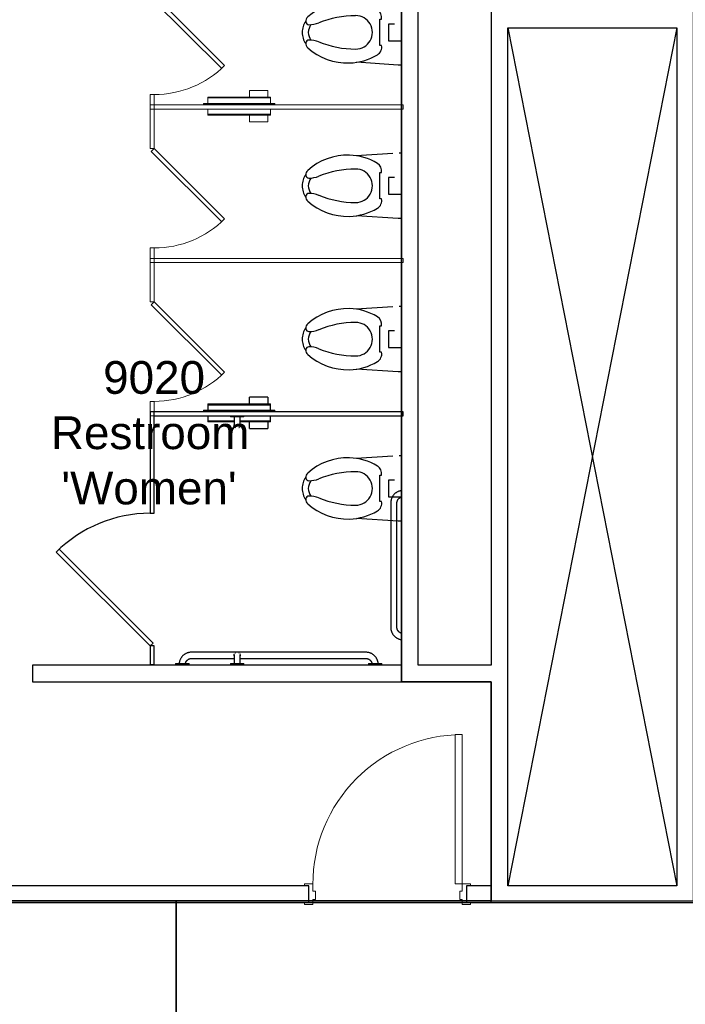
# Model space of a CAD drawing. Header units: inches. Extents: x -1 to 4727, y -3 to 1727.
# Tile 132 of 163: x 3706 to 3867, y 625 to 862. Entities that reach past the tile are written whole.
import ezdxf

# ---------------------------------------------------------------- set-up
doc = ezdxf.new("R2010")
doc.units = ezdxf.units.IN
doc.header["$LTSCALE"] = 42
doc.header["$MEASUREMENT"] = 0
doc.layers.get('0').update_dxf_attribs({"linetype": 'CONTINUOUS'})
for name, color, linetype in [('A-FLOR-LEVL', 7, 'CONTINUOUS'), ('I-DOOR', 9, 'CONTINUOUS'), ('I-FLOR-TPTN', 8, 'CONTINUOUS'), ('I-WALL', 8, 'CONTINUOUS'), ('P-FIXT', 8, 'CONTINUOUS'), ('Room Names & IDs', 7, 'CONTINUOUS'), ('triLabelLayer', 7, 'CONTINUOUS'), ('triMeasuredGrossAreaLayer', 7, 'CONTINUOUS'), ('triSpaceLayer', 7, 'CONTINUOUS')]:
    doc.layers.add(name, color=color, linetype=linetype)
doc.styles.add('PDF Helvetica', font='Helvetica.ttf')
doc.styles.get("Standard").update_dxf_attribs({"font": 'romans.shx'})

# ---------------------------------------------------------------- blocks, each defined once
blk = doc.blocks.new('Toilet Stall - 5_0_ W x 5_0_ D - Accessible - Ceiling Mounted-4295168-FURNITURE PLAN - FLOOR 09 - EAST')
for p, q in [((-56, -60), (-60.5, -60)), ((-60.5, -60), (-60.5, -61)), ((-60.5, -61), (-56, -61)), ((-56, -61), (-56, -60)), ((0.5, -60), (-24, -60)), ((-24, -60), (-24, -61)), ((-24, -61), (0.5, -61)), ((-0.5, -61), (-0.5, -121)), ((0.5, -61), (0.5, -60)), ((0.5, -121), (0.5, -61)), ((-0.5, -121), (0.5, -121))]:
    blk.add_line(p, q)
blk = doc.blocks.new('Seat Cover _ Toilet Tissue Dispenser - Partition Mounted - Bobrick B-3471 - Classic Series B-3471-1966855-FURNITURE PLAN - FLOOR 09 - EAST')
for p, q in [((2.48, 2.16), (2.48, 3.79)), ((6.89, 3.79), (2.51, 3.79)), ((2.51, 2.16), (2.51, 3.79)), ((6.89, 3.79), (6.89, 2.16)), ((-8.59, 0.66), (8.59, 0.66)), ((-8.59, 0.66), (-8.59, 0.47)), ((8.59, 0.47), (-8.59, 0.47)), ((-7.59, 2.16), (7.59, 2.16)), ((-7.59, 2.16), (-7.59, 1.97)), ((-7.59, 1.97), (7.59, 1.97)), ((-7.59, 1.97), (-7.59, 0.66)), ((-7.59, 0.47), (-7.59, 0.28)), ((7.59, 1.97), (7.59, 2.16)), ((7.59, 0.66), (7.59, 1.97)), ((7.59, 0.28), (7.59, 0.47)), ((8.59, 0.47), (8.59, 0.66)), ((-7.59, -0.72), (-7.59, -1.97)), ((-1.22, -1.97), (-7.59, -1.97)), ((-7.59, -1.97), (-1.22, -1.97)), ((-7.59, -1.97), (-7.59, -2.16)), ((-1.22, -2.16), (-7.59, -2.16)), ((7.59, -2.16), (0.27, -2.16)), ((7.59, -1.97), (0.28, -1.97)), ((0.28, -1.97), (7.59, -1.97)), ((2.51, -3.79), (2.51, -2.16)), ((6.89, -2.16), (6.89, -3.79)), ((6.92, -2.16), (6.92, -3.79)), ((7.59, -1.97), (7.59, -0.72)), ((7.59, -2.16), (7.59, -1.97)), ((2.51, -3.79), (6.89, -3.79))]:
    blk.add_line(p, q)
blk = doc.blocks.new('Toilet Stall - 3_0_ W x 5_0_ D - Standard - Ceiling Mounted-4295170-FURNITURE PLAN - FLOOR 09 - EAST')
at = {"lineweight": 9}
for p, q in [((-10.03, 77.97), (-27, 61)), ((-9.32, 77.26), (-26.29, 60.29)), ((-27, 61), (-36.5, 61)), ((-36.5, 61), (-36.5, 60)), ((-36.5, 60), (-27, 60)), ((-26.29, 60.29), (-27, 61)), ((-27, 60), (-27, 61)), ((0.5, 61), (-3, 61)), ((-3, 61), (-3, 60)), ((-3, 60), (0.5, 60)), ((0.5, 60), (0.5, 61))]:
    blk.add_line(p, q, dxfattribs=at)
blk.add_arc((-27, 61), 24, 360, 45, dxfattribs=at)
blk = doc.blocks.new('Toilet Stall - 3_0_ W x 5_0_ D - Standard - Ceiling Mounted-4295171-FURNITURE PLAN - FLOOR 09 - EAST')
at = {"lineweight": 9}
for p, q in [((-36.5, 121), (-37.5, 121)), ((-37.5, 121), (-37.5, 61)), ((-36.5, 61), (-36.5, 121)), ((-10.03, 77.97), (-27, 61)), ((-9.32, 77.26), (-26.29, 60.29)), ((-27, 61), (-37.5, 61)), ((-37.5, 61), (-37.5, 60)), ((-37.5, 60), (-27, 60)), ((-26.29, 60.29), (-27, 61)), ((-27, 60), (-27, 61)), ((0.5, 61), (-3, 61)), ((-3, 61), (-3, 60)), ((-3, 60), (0.5, 60)), ((0.5, 60), (0.5, 61))]:
    blk.add_line(p, q, dxfattribs=at)
blk.add_arc((-27, 61), 24, 360, 45, dxfattribs=at)
blk = doc.blocks.new('Toilet Stall - 3_0_ W x 5_0_ D - Standard - Ceiling Mounted-4295172-FURNITURE PLAN - FLOOR 09 - EAST')
at = {"lineweight": 9}
for p, q in [((-36.5, 121), (-37.5, 121)), ((-37.5, 121), (-37.5, 61)), ((-36.5, 61), (-36.5, 121)), ((-10.03, 77.97), (-27, 61)), ((-9.32, 77.26), (-26.29, 60.29)), ((-27, 61), (-37.5, 61)), ((-37.5, 61), (-37.5, 60)), ((-37.5, 60), (-27, 60)), ((-26.29, 60.29), (-27, 61)), ((-27, 60), (-27, 61)), ((0.5, 61), (-3, 61)), ((-3, 61), (-3, 60)), ((-3, 60), (0.5, 60)), ((0.5, 60), (0.5, 61))]:
    blk.add_line(p, q, dxfattribs=at)
blk.add_arc((-27, 61), 24, 360, 45, dxfattribs=at)
blk = doc.blocks.new('Seat Cover _ Toilet Tissue Dispenser - Partition Mounted - Bobrick B-3471 - Classic Series B-3471-V179-FURNITURE PLAN - FLOOR 09 - EAST')
at = {"lineweight": 9}
for p, q in [((2.48, 2.16), (2.48, 3.79)), ((6.89, 3.79), (2.51, 3.79)), ((2.51, 2.16), (2.51, 3.79)), ((6.89, 3.79), (6.89, 2.16)), ((-8.59, 0.66), (8.59, 0.66)), ((-8.59, 0.66), (-8.59, 0.47)), ((8.59, 0.47), (-8.59, 0.47)), ((-7.59, 2.16), (7.59, 2.16)), ((-7.59, 2.16), (-7.59, 1.97)), ((-7.59, 1.97), (7.59, 1.97)), ((-7.59, 1.97), (-7.59, 0.66)), ((-7.59, 0.47), (-7.59, 0.28)), ((7.59, 1.97), (7.59, 2.16)), ((7.59, 0.66), (7.59, 1.97)), ((7.59, 0.28), (7.59, 0.47)), ((8.59, 0.47), (8.59, 0.66)), ((-7.59, -0.72), (-7.59, -1.97)), ((7.59, -1.97), (-7.59, -1.97)), ((-7.59, -1.97), (7.59, -1.97)), ((-7.59, -1.97), (-7.59, -2.16)), ((7.59, -2.16), (-7.59, -2.16)), ((2.51, -3.79), (2.51, -2.16)), ((6.89, -2.16), (6.89, -3.79)), ((6.92, -2.16), (6.92, -3.79)), ((7.59, -1.97), (7.59, -0.72)), ((7.59, -2.16), (7.59, -1.97)), ((2.51, -3.79), (6.89, -3.79))]:
    blk.add_line(p, q, dxfattribs=at)
blk = doc.blocks.new('Grab Bar - Horizontal - Single - 48_-2050320-FURNITURE PLAN - FLOOR 09 - EAST')
for p, q in [((25.09, 3), (-16.91, 3)), ((-20.78, 0.25), (-20.78, 0)), ((-20.78, 0.25), (-17.53, 0.25)), ((-17.53, 0), (-17.53, 0.25)), ((-16.91, 1.5), (-6.66, 1.5)), ((-5.16, 1.5), (25.09, 1.5)), ((25.72, 0.25), (25.72, 0)), ((25.72, 0.25), (28.97, 0.25)), ((28.97, 0), (28.97, 0.25)), ((-17.53, 0), (-20.78, 0)), ((28.97, 0), (25.72, 0))]:
    blk.add_line(p, q)
at = {"flags": 128}
for points in [[(-16.91, 3), (-17.03, 3), (-17.15, 2.99), (-17.27, 2.98), (-17.39, 2.96), (-17.5, 2.94), (-17.62, 2.91), (-17.74, 2.88), (-17.85, 2.85), (-17.97, 2.81), (-18.08, 2.76), (-18.19, 2.71), (-18.29, 2.66), (-18.4, 2.6), (-18.5, 2.54), (-18.6, 2.48), (-18.7, 2.41), (-18.79, 2.33), (-18.89, 2.26), (-18.98, 2.17), (-19.06, 2.09), (-19.14, 2), (-19.22, 1.91), (-19.3, 1.82), (-19.37, 1.72), (-19.43, 1.62), (-19.5, 1.52), (-19.55, 1.41), (-19.61, 1.31), (-19.66, 1.2), (-19.7, 1.09), (-19.75, 0.97), (-19.78, 0.86), (-19.81, 0.74), (-19.84, 0.63), (-19.86, 0.51), (-19.88, 0.39), (-19.9, 0.27)], [(28.08, 0.25), (28.07, 0.36), (28.05, 0.48), (28.03, 0.6), (28.01, 0.71), (27.97, 0.83), (27.94, 0.94), (27.9, 1.06), (27.85, 1.17), (27.81, 1.28), (27.75, 1.39), (27.69, 1.49), (27.63, 1.59), (27.57, 1.69), (27.5, 1.79), (27.42, 1.89), (27.35, 1.98), (27.27, 2.07), (27.18, 2.15), (27.09, 2.23), (27, 2.31), (26.91, 2.39), (26.81, 2.46), (26.71, 2.52), (26.61, 2.59), (26.51, 2.65), (26.4, 2.7), (26.29, 2.75), (26.18, 2.8), (26.07, 2.84), (25.95, 2.87), (25.84, 2.91), (25.72, 2.93), (25.6, 2.96), (25.48, 2.97), (25.36, 2.99), (25.24, 3), (25.12, 3), (25.09, 3)], [(-18.39, 0.25), (-18.38, 0.3), (-18.37, 0.36), (-18.35, 0.41), (-18.33, 0.47), (-18.31, 0.53), (-18.29, 0.58), (-18.27, 0.64), (-18.24, 0.69), (-18.21, 0.75), (-18.18, 0.8), (-18.15, 0.85), (-18.11, 0.9), (-18.07, 0.94), (-18.04, 0.99), (-18, 1.03), (-17.95, 1.08), (-17.91, 1.12), (-17.86, 1.16), (-17.82, 1.19), (-17.77, 1.23), (-17.72, 1.26), (-17.67, 1.29), (-17.62, 1.32), (-17.56, 1.35), (-17.51, 1.38), (-17.45, 1.4), (-17.4, 1.42), (-17.34, 1.44), (-17.28, 1.45), (-17.22, 1.47), (-17.16, 1.48), (-17.1, 1.49), (-17.04, 1.49), (-16.98, 1.5), (-16.92, 1.5), (-16.91, 1.5)], [(25.09, 1.5), (25.15, 1.5), (25.21, 1.5), (25.27, 1.49), (25.33, 1.48), (25.39, 1.47), (25.45, 1.46), (25.51, 1.44), (25.56, 1.42), (25.62, 1.4), (25.68, 1.38), (25.73, 1.36), (25.78, 1.33), (25.84, 1.3), (25.89, 1.27), (25.94, 1.24), (25.99, 1.2), (26.03, 1.17), (26.08, 1.13), (26.12, 1.09), (26.17, 1.05), (26.21, 1), (26.25, 0.96), (26.28, 0.91), (26.32, 0.86), (26.35, 0.81), (26.39, 0.76), (26.41, 0.71), (26.44, 0.65), (26.47, 0.6), (26.49, 0.54), (26.51, 0.49), (26.53, 0.43), (26.54, 0.37), (26.56, 0.31), (26.57, 0.25)]]:
    blk.add_lwpolyline(points, dxfattribs=at)
blk = doc.blocks.new('Grab Bar - Horizontal - Single - 36_-2049320-FURNITURE PLAN - FLOOR 09 - EAST')
for p, q in [((19.09, 3), (-10.91, 3)), ((-10.91, 1.5), (19.09, 1.5))]:
    blk.add_line(p, q)
at = {"flags": 128}
for points in [[(-10.91, 3), (-11.03, 3), (-11.15, 2.99), (-11.27, 2.98), (-11.39, 2.96), (-11.5, 2.94), (-11.62, 2.91), (-11.74, 2.88), (-11.85, 2.85), (-11.97, 2.81), (-12.08, 2.76), (-12.19, 2.71), (-12.29, 2.66), (-12.4, 2.6), (-12.5, 2.54), (-12.6, 2.48), (-12.7, 2.41), (-12.79, 2.33), (-12.89, 2.26), (-12.98, 2.17), (-13.06, 2.09), (-13.14, 2), (-13.22, 1.91), (-13.3, 1.82), (-13.37, 1.72), (-13.43, 1.62), (-13.5, 1.52), (-13.55, 1.41), (-13.61, 1.31), (-13.66, 1.2), (-13.7, 1.09), (-13.75, 0.97), (-13.78, 0.86), (-13.81, 0.74), (-13.84, 0.63), (-13.86, 0.51), (-13.88, 0.39)], [(22.07, 0.37), (22.05, 0.48), (22.03, 0.6), (22.01, 0.71), (21.97, 0.83), (21.94, 0.94), (21.9, 1.06), (21.85, 1.17), (21.81, 1.28), (21.75, 1.39), (21.69, 1.49), (21.63, 1.59), (21.57, 1.69), (21.5, 1.79), (21.42, 1.89), (21.35, 1.98), (21.27, 2.07), (21.18, 2.15), (21.09, 2.23), (21, 2.31), (20.91, 2.39), (20.81, 2.46), (20.71, 2.52), (20.61, 2.59), (20.51, 2.65), (20.4, 2.7), (20.29, 2.75), (20.18, 2.8), (20.07, 2.84), (19.95, 2.87), (19.84, 2.91), (19.72, 2.93), (19.6, 2.96), (19.48, 2.97), (19.36, 2.99), (19.24, 3), (19.12, 3), (19.09, 3)], [(-12.35, 0.41), (-12.33, 0.47), (-12.31, 0.53), (-12.29, 0.58), (-12.27, 0.64), (-12.24, 0.69), (-12.21, 0.75), (-12.18, 0.8), (-12.15, 0.85), (-12.11, 0.9), (-12.07, 0.94), (-12.04, 0.99), (-12, 1.03), (-11.95, 1.08), (-11.91, 1.12), (-11.86, 1.16), (-11.82, 1.19), (-11.77, 1.23), (-11.72, 1.26), (-11.67, 1.29), (-11.62, 1.32), (-11.56, 1.35), (-11.51, 1.38), (-11.45, 1.4), (-11.4, 1.42), (-11.34, 1.44), (-11.28, 1.45), (-11.22, 1.47), (-11.16, 1.48), (-11.1, 1.49), (-11.04, 1.49), (-10.98, 1.5), (-10.92, 1.5), (-10.91, 1.5)], [(19.09, 1.5), (19.15, 1.5), (19.21, 1.5), (19.27, 1.49), (19.33, 1.48), (19.39, 1.47), (19.45, 1.46), (19.51, 1.44), (19.56, 1.42), (19.62, 1.4), (19.68, 1.38), (19.73, 1.36), (19.78, 1.33), (19.84, 1.3), (19.89, 1.27), (19.94, 1.24), (19.99, 1.2), (20.03, 1.17), (20.08, 1.13), (20.12, 1.09), (20.17, 1.05), (20.21, 1), (20.25, 0.96), (20.28, 0.91), (20.32, 0.86), (20.35, 0.81), (20.39, 0.76), (20.41, 0.71), (20.44, 0.65), (20.47, 0.6), (20.49, 0.54), (20.51, 0.49), (20.53, 0.43), (20.54, 0.37)]]:
    blk.add_lwpolyline(points, dxfattribs=at)
blk = doc.blocks.new('Grab Bar - Vertical - 18_-6453959-FURNITURE PLAN - FLOOR 09 - EAST')
for p, q in [((2.47, 0.25), (2.47, 0)), ((2.47, 0.25), (5.72, 0.25)), ((5.72, 0), (5.72, 0.25)), ((5.72, 0), (2.47, 0))]:
    blk.add_line(p, q)
at = {"flags": 128}
for points in [[(3.34, 2.25), (3.34, 2.28), (3.34, 2.31), (3.35, 2.34), (3.35, 2.37), (3.36, 2.4), (3.36, 2.43), (3.37, 2.46), (3.38, 2.49), (3.39, 2.51), (3.4, 2.54), (3.41, 2.57)], [(3.59, 2.81), (3.61, 2.83), (3.64, 2.85), (3.66, 2.86), (3.69, 2.88)], [(4.51, 2.87), (4.53, 2.86), (4.56, 2.84), (4.58, 2.82)], [(4.76, 2.58), (4.78, 2.56), (4.79, 2.53), (4.8, 2.5)], [(4.82, 2.41), (4.83, 2.39), (4.83, 2.36), (4.84, 2.33), (4.84, 2.3), (4.84, 2.27), (4.84, 2.25)], [(3.34, 2.25), (3.34, 2.25), (3.34, 2.24), (3.34, 2.23), (3.34, 2.22), (3.34, 2.21), (3.34, 2.19), (3.34, 2.16), (3.34, 2.14), (3.34, 2.11), (3.34, 2.07), (3.34, 2.04), (3.34, 2), (3.34, 1.95), (3.34, 1.91), (3.34, 1.86), (3.34, 1.8), (3.34, 1.75), (3.34, 1.69), (3.34, 1.63), (3.34, 1.57), (3.34, 1.5), (3.34, 1.43), (3.34, 1.36), (3.34, 1.29), (3.34, 1.22), (3.34, 1.14), (3.34, 1.06), (3.34, 0.98), (3.34, 0.9), (3.34, 0.82), (3.34, 0.73), (3.34, 0.65), (3.34, 0.56), (3.34, 0.47), (3.34, 0.38), (3.34, 0.29)], [(3.34, 2.16), (3.34, 2.18), (3.34, 2.2), (3.34, 2.22), (3.34, 2.23), (3.34, 2.24), (3.34, 2.25), (3.34, 2.25), (3.34, 2.25)], [(4.84, 0.27), (4.84, 0.36), (4.84, 0.45), (4.84, 0.53), (4.84, 0.62), (4.84, 0.71), (4.84, 0.79), (4.84, 0.88), (4.84, 0.96), (4.84, 1.04), (4.84, 1.12), (4.84, 1.2), (4.84, 1.27), (4.84, 1.34), (4.84, 1.41), (4.84, 1.48), (4.84, 1.55), (4.84, 1.61), (4.84, 1.68), (4.84, 1.73), (4.84, 1.79), (4.84, 1.84), (4.84, 1.89), (4.84, 1.94), (4.84, 1.98), (4.84, 2.03), (4.84, 2.06), (4.84, 2.1), (4.84, 2.13), (4.84, 2.16), (4.84, 2.18), (4.84, 2.2), (4.84, 2.22), (4.84, 2.23), (4.84, 2.24), (4.84, 2.25), (4.84, 2.25), (4.84, 2.25)], [(4.84, 2.25), (4.84, 2.25), (4.84, 2.24), (4.84, 2.23), (4.84, 2.22), (4.84, 2.21), (4.84, 2.19), (4.84, 2.16)]]:
    blk.add_lwpolyline(points, dxfattribs=at)
blk = doc.blocks.new('Grab Bar - Vertical - 18_-1966852-FURNITURE PLAN - FLOOR 09 - EAST')
for p, q in [((2.47, 0), (2.47, -0.25)), ((5.72, -0.25), (5.72, 0)), ((5.72, -0.25), (2.47, -0.25))]:
    blk.add_line(p, q)
at = {"flags": 128}
for points in [[(3.34, -0.27), (3.34, -0.36), (3.34, -0.45), (3.34, -0.53), (3.34, -0.62), (3.34, -0.71), (3.34, -0.79), (3.34, -0.88), (3.34, -0.96), (3.34, -1.04), (3.34, -1.12), (3.34, -1.2), (3.34, -1.27), (3.34, -1.34), (3.34, -1.41), (3.34, -1.48), (3.34, -1.55), (3.34, -1.61), (3.34, -1.68), (3.34, -1.73), (3.34, -1.79), (3.34, -1.84), (3.34, -1.89), (3.34, -1.94), (3.34, -1.98), (3.34, -2.03), (3.34, -2.06), (3.34, -2.1), (3.34, -2.13), (3.34, -2.16), (3.34, -2.18), (3.34, -2.2), (3.34, -2.22), (3.34, -2.23), (3.34, -2.24), (3.34, -2.25), (3.34, -2.25), (3.34, -2.25)], [(3.34, -2.25), (3.34, -2.25), (3.34, -2.24), (3.34, -2.23), (3.34, -2.22), (3.34, -2.21), (3.34, -2.19), (3.34, -2.16)], [(3.42, -2.58), (3.41, -2.56), (3.4, -2.53), (3.38, -2.5), (3.38, -2.47), (3.37, -2.44), (3.36, -2.41), (3.35, -2.39), (3.35, -2.36), (3.35, -2.33), (3.34, -2.3), (3.34, -2.27), (3.34, -2.25)], [(4.84, -2.25), (4.84, -2.28), (4.84, -2.31), (4.84, -2.34), (4.83, -2.37), (4.83, -2.4), (4.82, -2.43)], [(4.84, -2.25), (4.84, -2.25), (4.84, -2.24), (4.84, -2.23), (4.84, -2.22), (4.84, -2.21), (4.84, -2.19), (4.84, -2.16), (4.84, -2.14), (4.84, -2.11), (4.84, -2.07), (4.84, -2.04), (4.84, -2), (4.84, -1.95), (4.84, -1.91), (4.84, -1.86), (4.84, -1.8), (4.84, -1.75), (4.84, -1.69), (4.84, -1.63), (4.84, -1.57), (4.84, -1.5), (4.84, -1.43), (4.84, -1.36), (4.84, -1.29), (4.84, -1.22), (4.84, -1.14), (4.84, -1.06), (4.84, -0.98), (4.84, -0.9), (4.84, -0.82), (4.84, -0.73), (4.84, -0.65), (4.84, -0.56), (4.84, -0.47), (4.84, -0.38), (4.84, -0.29)], [(4.84, -2.16), (4.84, -2.18), (4.84, -2.2), (4.84, -2.22), (4.84, -2.23), (4.84, -2.24), (4.84, -2.25), (4.84, -2.25), (4.84, -2.25)], [(3.67, -2.87), (3.65, -2.86), (3.63, -2.84), (3.6, -2.82), (3.58, -2.8)], [(4.59, -2.81), (4.57, -2.83), (4.55, -2.85), (4.52, -2.86)], [(4.8, -2.49), (4.79, -2.51), (4.78, -2.54), (4.77, -2.57)]]:
    blk.add_lwpolyline(points, dxfattribs=at)
blk = doc.blocks.new('Toilet Stall Door - Reverse Swing - Default-2049321-FURNITURE PLAN - FLOOR 09 - EAST')
for p, q in [((-11.27, -22.91), (11.35, -0.29)), ((-10.57, -23.63), (12.05, -1)), ((11.35, -0.29), (12.05, -1))]:
    blk.add_line(p, q)
blk.add_arc((12.05, -1), 32, 180, 225)
blk = doc.blocks.new('Toilet - 15_ Seat Height _ADA_-1966858-FURNITURE PLAN - FLOOR 09 - EAST')
for p, q in [((-7.87, 1.67), (-7.22, 11.78)), ((7.79, 3), (7.23, 11.81)), ((-3.16, 5.71), (-3.16, 6.1)), ((-3.16, 6.1), (3.19, 6.1)), ((3.19, 6.1), (3.19, 5.71)), ((-2, 4.02), (-2, 0.87)), ((2, 4.02), (-2, 4.02)), ((2, 2.56), (2, 4.02)), ((-7.87, 0.87), (-7.87, 1.67)), ((7.88, 0.87), (7.88, 1.5))]:
    blk.add_line(p, q)
for centre, radius, start, end in [((-2.64, 22.53), 1.45, 86.3195, 138.3245), ((0.21, 19.7), 5.18, 92.296, 124.3911), ((-2.59, 23.22), 0.75, 0.4175, 86.3195), ((-0.21, 19.7), 5.18, 55.6089, 87.704), ((2.59, 23.22), 0.75, 93.6805, 179.5825), ((2.64, 22.53), 1.45, 41.6755, 93.6805), ((7.09, 13.87), 14.47, 138.3245, 181.5824), ((-8.11, 23.18), 6.26, 338.0418, 0.4175), ((0.21, 19.51), 3.87, 93.1731, 122.3518), ((-0.21, 19.51), 3.87, 57.6482, 86.8269), ((8.11, 23.18), 6.26, 179.5825, 201.9582), ((-7.09, 13.87), 14.47, 358.4176, 41.6755), ((19.93, 11.88), 23.96, 158.0418, 179.8167), ((-19.93, 11.88), 23.96, 0.1833, 21.9582), ((6.6, 13.85), 13.98, 181.5824, 210.7761), ((0, 11.94), 4.04, 179.8167, 0.1833), ((-6.6, 13.85), 13.98, 329.2239, 358.4176), ((-3.59, 7.78), 2.11, 210.7761, 281.8023), ((3.6, 7.78), 2.11, 258.8943, 329.2239)]:
    blk.add_arc(centre, radius, start, end)

msp = doc.modelspace()

# ---------------------------------------------------------------- linework, layer by layer
at = {"layer": 'A-FLOR-LEVL'}
for p, q in [((3824, 860), (3864.75, 653.06)), ((3864.75, 860), (3824, 653.06)), ((3820, 649.06), (3868.75, 649.06))]:
    msp.add_line(p, q, dxfattribs=at)
at = {"layer": 'I-DOOR', "lineweight": 18}
for p, q in [((3811.25, 653.56), (3811.25, 689.56)), ((3813, 689.56), (3811.25, 689.56)), ((3813, 653.56), (3813, 689.56)), ((3775, 653.56), (3777, 653.56)), ((3775, 653.06), (3775, 653.56)), ((3777, 653.56), (3777, 651.81)), ((3813, 653.56), (3811.25, 653.56)), ((3813, 653.56), (3815, 653.56)), ((3813, 651.81), (3813, 653.56)), ((3815, 653.56), (3815, 653.06)), ((3776, 653.06), (3775, 653.06)), ((3776, 649.06), (3776, 653.06)), ((3777, 651.81), (3777.62, 651.81)), ((3777.62, 651.81), (3777.62, 649.81)), ((3812.38, 651.81), (3813, 651.81)), ((3812.38, 649.81), (3812.38, 651.81)), ((3814, 653.06), (3814, 649.06)), ((3815, 653.06), (3814, 653.06)), ((3775, 649.06), (3776, 649.06)), ((3775, 648.56), (3775, 649.06)), ((3777, 648.56), (3775, 648.56)), ((3777, 649.81), (3777, 648.56)), ((3777.62, 649.81), (3777, 649.81)), ((3813, 649.81), (3812.38, 649.81)), ((3813, 648.56), (3813, 649.81)), ((3815, 648.56), (3813, 648.56)), ((3814, 649.06), (3815, 649.06)), ((3815, 649.06), (3815, 648.56))]:
    msp.add_line(p, q, dxfattribs=at)
msp.add_arc((3813, 653.56), 36, 90, 180.2053, dxfattribs=at)
at = {"layer": 'I-WALL'}
for p, q in [((3820, 1070.5), (3820, 706.31)), ((3802.38, 706.31), (3802.38, 1024.75)), ((3798.38, 876.5), (3798.38, 841.44)), ((3824, 653.06), (3824, 860)), ((3824, 860), (3864.75, 860)), ((3864.75, 860), (3864.75, 653.06)), ((3798.38, 840.44), (3798.38, 804.44)), ((3798.38, 803.44), (3798.38, 767.44)), ((3798.38, 766.44), (3798.38, 706.31)), ((3798.38, 706.31), (3709.38, 706.31)), ((3709.38, 706.31), (3709.38, 702.31)), ((3820, 706.31), (3802.38, 706.31)), ((3709.38, 702.31), (3820, 702.31)), ((3820, 702.31), (3820, 653.06)), ((3776, 653.06), (3674.12, 653.06)), ((3776, 649.06), (3776, 653.06)), ((3820, 653.06), (3814, 653.06)), ((3814, 653.06), (3814, 649.06)), ((3864.75, 653.06), (3824, 653.06)), ((3669.06, 649.06), (3776, 649.06)), ((3814, 649.06), (3868.75, 649.06))]:
    msp.add_line(p, q, dxfattribs=at)
at = {"layer": 'triMeasuredGrossAreaLayer'}
for points in [[(3744, 587.19), (3744, 649.5), (3868.75, 649.5), (3868.75, 1074.5), (3801, 1074.5), (3801, 1028.75), (3798.38, 1028.75), (3798.38, 702.31), (3820, 702.31), (3820, 649.5), (3674.12, 649.5), (3674.12, 669.31), (3626, 669.31), (3626, 726.31), (3658.13, 726.31), (3658.13, 1017.75), (3626, 1017.75), (3626, 1074.5), (3558.25, 1074.5)], [(3014, 649.5), (3153.5, 649.5), (3278, 649.5), (3278, 652), (3456.25, 652), (3456.25, 649.5), (3558.25, 649.5), (3674.12, 649.5), (3744, 649.5), (3744, 587.19), (3934.18, 587.19), (3960.65, 513.57), (3899.16, 164.92), (3825.82, 177.85), (3810.86, 121.33), (3810.86, 3.06), (1828, 3.06)]]:
    msp.add_lwpolyline(points, dxfattribs=at)
at = {"layer": 'triSpaceLayer'}
msp.add_lwpolyline([(3674.12, 649.06), (3820, 649.06), (3820, 702.31), (3798.38, 702.31), (3798.38, 878.5), (3658.13, 878.5), (3658.13, 726.31), (3626, 726.31), (3626, 669.31), (3674.12, 669.31)], close=True, dxfattribs=at)

# ---------------------------------------------------------------- block references
at = {"layer": 'I-FLOR-TPTN', "lineweight": 9, "rotation": 270}
for name, p in [('Toilet Stall - 3_0_ W x 5_0_ D - Standard - Ceiling Mounted-4295170-FURNITURE PLAN - FLOOR 09 - EAST', (3677.75, 840.94)), ('Toilet Stall - 3_0_ W x 5_0_ D - Standard - Ceiling Mounted-4295171-FURNITURE PLAN - FLOOR 09 - EAST', (3677.75, 803.94)), ('Toilet Stall - 3_0_ W x 5_0_ D - Standard - Ceiling Mounted-4295172-FURNITURE PLAN - FLOOR 09 - EAST', (3677.75, 766.94))]:
    msp.add_blockref(name, p, dxfattribs=at)
at = {"layer": 'I-FLOR-TPTN'}
for name, p, rotation in [('Toilet Stall - 5_0_ W x 5_0_ D - Accessible - Ceiling Mounted-4295168-FURNITURE PLAN - FLOOR 09 - EAST', (3677.75, 766.94), 89.99999999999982), ('Grab Bar - Horizontal - Single - 36_-2049320-FURNITURE PLAN - FLOOR 09 - EAST', (3798.75, 726.35), 89.99999999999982), ('Toilet Stall Door - Reverse Swing - Default-2049321-FURNITURE PLAN - FLOOR 09 - EAST', (3738.75, 722.99), 269.9999999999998)]:
    msp.add_blockref(name, p, dxfattribs=dict(at, rotation=rotation))
at = {"layer": 'P-FIXT', "rotation": 89.99999999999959}
for p in [(3799.25, 858.94), (3799.25, 821.94), (3799.25, 784.94), (3799.25, 748.94)]:
    msp.add_blockref('Toilet - 15_ Seat Height _ADA_-1966858-FURNITURE PLAN - FLOOR 09 - EAST', p, dxfattribs=at)
at = {"layer": 'P-FIXT', "lineweight": 9}
msp.add_blockref('Seat Cover _ Toilet Tissue Dispenser - Partition Mounted - Bobrick B-3471 - Classic Series B-3471-V179-FURNITURE PLAN - FLOOR 09 - EAST', (3759.22, 841.16), dxfattribs=at)
at = {"layer": 'P-FIXT'}
for name, p in [('Seat Cover _ Toilet Tissue Dispenser - Partition Mounted - Bobrick B-3471 - Classic Series B-3471-1966855-FURNITURE PLAN - FLOOR 09 - EAST', (3759.22, 767.16)), ('Grab Bar - Vertical - 18_-1966852-FURNITURE PLAN - FLOOR 09 - EAST', (3754.66, 766.44)), ('Grab Bar - Horizontal - Single - 48_-2050320-FURNITURE PLAN - FLOOR 09 - EAST', (3764.66, 706.44)), ('Grab Bar - Vertical - 18_-6453959-FURNITURE PLAN - FLOOR 09 - EAST', (3754.66, 706.44))]:
    msp.add_blockref(name, p, dxfattribs=at)

# ---------------------------------------------------------------- texts
at = {"layer": 'Room Names & IDs', "char_height": 7.902, "attachment_point": 4, "style": 'PDF Helvetica'}
for s, insert in [('9020', (3726.44, 775.65)), ('Restroom', (3713.85, 762.32)), ("'Women'", (3716.37, 748.99))]:
    msp.add_mtext(s, dxfattribs=dict(at, insert=insert))
at = {"layer": 'triLabelLayer', "color": 7, "char_height": 10, "attachment_point": 5}
for insert in [(3728.25, 773.91), (3764.31, 656.23)]:
    msp.add_mtext('{\\fSansSerif;\\H0.01;}', dxfattribs=dict(at, insert=insert))

doc.saveas('drawing.dxf')
